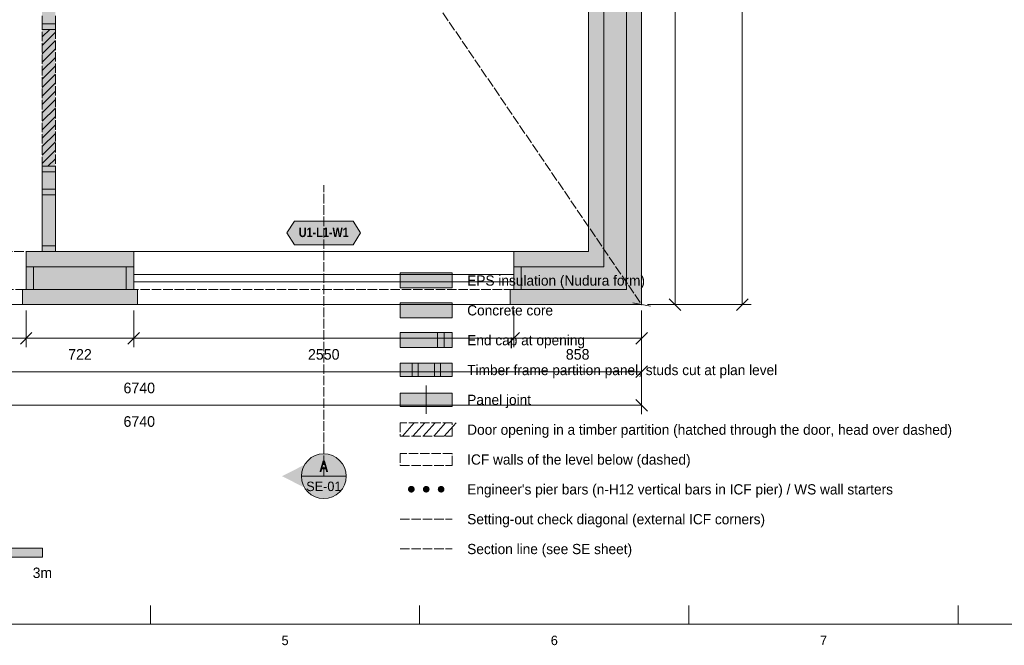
# Model space of a CAD drawing. Header units: millimetres. Extents: x 17 to 413, y 4 to 292.
# Tile 2 of 5: x 147 to 279, y 4 to 88. Entities that reach past the tile are written whole.
import ezdxf
from ezdxf.enums import TextEntityAlignment as Align

# ---------------------------------------------------------------- set-up
doc = ezdxf.new("R2010")
doc.units = ezdxf.units.MM
doc.linetypes.add('DASHED', pattern=[1.524, 1.27, -0.254])
for name, color, linetype in [('FILL-C_9E1A1A', 7, 'Continuous'), ('FILL-C_B2B2B5', 7, 'Continuous'), ('FILL-EPS', 7, 'Continuous'), ('FILL-INK', 7, 'Continuous'), ('FILL-RED', 7, 'Continuous'), ('FILL-TEAL_DK', 7, 'Continuous'), ('FILL-TIMBER', 7, 'Continuous'), ('FILL-WHITE', 7, 'Continuous'), ('LINE-C_85297A', 7, 'Continuous'), ('LINE-C_85297A-DASH', 7, 'DASHED'), ('LINE-INK', 7, 'Continuous'), ('LINE-INK-DASH', 7, 'DASHED'), ('LINE-RED', 7, 'Continuous'), ('LINE-RED-DASH', 7, 'DASHED'), ('LINE-STEEL_GREY', 7, 'Continuous'), ('LINE-STEEL_GREY-DASH', 7, 'DASHED'), ('LINE-TEAL_DK', 7, 'Continuous'), ('LINE-TIMBER_DK', 7, 'Continuous'), ('TEXT-INK', 7, 'Continuous'), ('TEXT-RED', 7, 'Continuous'), ('TEXT-STEEL_GREY', 7, 'Continuous'), ('TEXT-TEAL_DK', 7, 'Continuous')]:
    doc.layers.add(name, color=color, linetype=linetype)
doc.styles.add('OpenSansCondensed-Bold', font='OpenSansCondensed-Bold.ttf')

msp = doc.modelspace()

# ---------------------------------------------------------------- hatches: boundary and pattern name
at = {"layer": 'FILL-C_9E1A1A', "true_color": 0x9e1a1a}
h = msp.add_hatch(color=256, dxfattribs=at)
h.dxf.hatch_style = 1
h.paths.add_polyline_path([(199.95, 25.1), (199.93, 25.22), (199.89, 25.33), (199.82, 25.42), (199.73, 25.49), (199.62, 25.53), (199.5, 25.55), (199.38, 25.53), (199.28, 25.49), (199.18, 25.42), (199.11, 25.33), (199.07, 25.22), (199.05, 25.1), (199.07, 24.98), (199.11, 24.88), (199.18, 24.78), (199.28, 24.71), (199.38, 24.67), (199.5, 24.65), (199.62, 24.67), (199.73, 24.71), (199.82, 24.78), (199.89, 24.88), (199.93, 24.98)])
h = msp.add_hatch(color=256, dxfattribs=at)
h.dxf.hatch_style = 1
h.paths.add_polyline_path([(201.95, 25.1), (201.93, 25.22), (201.89, 25.33), (201.82, 25.42), (201.72, 25.49), (201.62, 25.53), (201.5, 25.55), (201.38, 25.53), (201.28, 25.49), (201.18, 25.42), (201.11, 25.33), (201.07, 25.22), (201.05, 25.1), (201.07, 24.98), (201.11, 24.88), (201.18, 24.78), (201.28, 24.71), (201.38, 24.67), (201.5, 24.65), (201.62, 24.67), (201.72, 24.71), (201.82, 24.78), (201.89, 24.88), (201.93, 24.98)])
h = msp.add_hatch(color=256, dxfattribs=at)
h.dxf.hatch_style = 1
h.paths.add_polyline_path([(203.95, 25.1), (203.93, 25.22), (203.89, 25.33), (203.82, 25.42), (203.72, 25.49), (203.62, 25.53), (203.5, 25.55), (203.38, 25.53), (203.28, 25.49), (203.18, 25.42), (203.11, 25.33), (203.07, 25.22), (203.05, 25.1), (203.07, 24.98), (203.11, 24.88), (203.18, 24.78), (203.28, 24.71), (203.38, 24.67), (203.5, 24.65), (203.62, 24.67), (203.72, 24.71), (203.82, 24.78), (203.89, 24.88), (203.93, 24.98)])
at = {"layer": 'FILL-C_B2B2B5', "true_color": 0xb2b2b5}
h = msp.add_hatch(color=256, dxfattribs=at)
h.dxf.hatch_style = 1
h.paths.add_polyline_path([(204.27, 245.62), (228.37, 245.62), (228.37, 51.88), (213.26, 51.88), (213.26, 54.93), (225.32, 54.93), (225.32, 242.57), (204.27, 242.57)])
h = msp.add_hatch(color=256, dxfattribs=at)
h.dxf.hatch_style = 1
h.paths.add_polyline_path([(147.83, 54.93), (162.25, 54.93), (162.25, 51.88), (147.83, 51.88)])
h = msp.add_hatch(color=256, dxfattribs=at)
h.dxf.hatch_style = 1
h.paths.add_polyline_path([(198, 48.1), (205, 48.1), (205, 50.1), (198, 50.1)])
at = {"layer": 'FILL-EPS', "true_color": 0xccffff}
h = msp.add_hatch(color=256, dxfattribs=at)
h.dxf.hatch_style = 1
h.paths.add_polyline_path([(204.27, 245.64), (203.77, 245.64), (203.77, 247.65), (230.4, 247.65), (230.4, 49.85), (212.76, 49.85), (212.76, 51.86), (213.26, 51.86), (213.26, 51.88), (228.37, 51.88), (228.37, 245.62), (204.27, 245.62)])
h = msp.add_hatch(color=256, dxfattribs=at)
h.dxf.hatch_style = 1
h.paths.add_polyline_path([(223.29, 240.54), (204.27, 240.54), (204.27, 242.57), (225.32, 242.57), (225.32, 54.93), (213.26, 54.93), (213.26, 56.96), (223.29, 56.96)])
h = msp.add_hatch(color=256, dxfattribs=at)
h.dxf.hatch_style = 1
h.paths.add_polyline_path([(147.83, 56.96), (162.25, 56.96), (162.25, 54.93), (147.83, 54.93)])
h = msp.add_hatch(color=256, dxfattribs=at)
h.dxf.hatch_style = 1
h.paths.add_polyline_path([(198, 52.1), (205, 52.1), (205, 54.1), (198, 54.1)])
h = msp.add_hatch(color=256, dxfattribs=at)
h.dxf.hatch_style = 1
h.paths.add_polyline_path([(162.75, 51.86), (162.75, 49.85), (147.33, 49.85), (147.33, 51.86), (147.83, 51.86), (147.83, 51.88), (162.25, 51.88), (162.25, 51.86)])
h = msp.add_hatch(color=256, dxfattribs=at)
h.dxf.hatch_style = 1
h.paths.add_polyline_path([(198, 44.1), (205, 44.1), (205, 46.1), (198, 46.1)])
at = {"layer": 'FILL-INK', "true_color": 0x14141a}
h = msp.add_hatch(color=256, dxfattribs=at)
h.dxf.hatch_style = 1
h.paths.add_polyline_path([(130, 16), (150, 16), (150, 17.2), (130, 17.2)])
at = {"layer": 'FILL-RED', "true_color": 0xb81a1f}
h = msp.add_hatch(color=256, dxfattribs=at)
h.dxf.hatch_style = 1
h.paths.add_polyline_path([(182.16, 26.85), (187.76, 24), (187.76, 29.7)])
at = {"layer": 'FILL-TEAL_DK', "true_color": 0x006b5c}
h = msp.add_hatch(color=256, dxfattribs=at)
h.dxf.hatch_style = 1
h.paths.add_polyline_path([(147.82, 54.93), (148.82, 54.93), (148.82, 51.89), (147.82, 51.89)])
h = msp.add_hatch(color=256, dxfattribs=at)
h.dxf.hatch_style = 1
h.paths.add_polyline_path([(161.25, 54.93), (162.25, 54.93), (162.25, 51.89), (161.25, 51.89)])
h = msp.add_hatch(color=256, dxfattribs=at)
h.dxf.hatch_style = 1
h.paths.add_polyline_path([(213.25, 54.93), (214.25, 54.93), (214.25, 51.89), (213.25, 51.89)])
h = msp.add_hatch(color=256, dxfattribs=at)
h.dxf.hatch_style = 1
h.paths.add_polyline_path([(203, 44.1), (203.9, 44.1), (203.9, 46.1), (203, 46.1)])
at = {"layer": 'FILL-TIMBER', "true_color": 0xeddbb8}
h = msp.add_hatch(color=256, dxfattribs=at)
h.dxf.hatch_style = 1
h.paths.add_polyline_path([(151.74, 87.52), (151.74, 87.22), (151.74, 86.76), (150.66, 86.76), (149.96, 86.76), (149.96, 87.06), (149.96, 87.52), (151.04, 87.52)])
h = msp.add_hatch(color=256, dxfattribs=at)
h.dxf.hatch_style = 1
h.paths.add_polyline_path([(151.74, 68.4), (151.74, 68.1), (151.74, 67.64), (150.66, 67.64), (149.96, 67.64), (149.96, 67.94), (149.96, 68.4), (151.04, 68.4)])
h = msp.add_hatch(color=256, dxfattribs=at)
h.dxf.hatch_style = 1
h.paths.add_polyline_path([(151.74, 65.34), (151.74, 65.04), (151.74, 64.58), (150.66, 64.58), (149.96, 64.58), (149.96, 64.88), (149.96, 65.34), (151.04, 65.34)])
h = msp.add_hatch(color=256, dxfattribs=at)
h.dxf.hatch_style = 1
h.paths.add_polyline_path([(151.74, 57.73), (151.74, 57.43), (151.74, 56.97), (150.66, 56.97), (149.96, 56.97), (149.96, 57.27), (149.96, 57.73), (151.04, 57.73)])
h = msp.add_hatch(color=256, dxfattribs=at)
h.dxf.hatch_style = 1
h.paths.add_polyline_path([(199.6, 40.2), (200.4, 40.2), (200.4, 42), (199.6, 42)])
h = msp.add_hatch(color=256, dxfattribs=at)
h.dxf.hatch_style = 1
h.paths.add_polyline_path([(202.6, 40.2), (203.4, 40.2), (203.4, 42), (202.6, 42)])
at = {"layer": 'FILL-WHITE', "true_color": 0xfaf5e8}
h = msp.add_hatch(color=256, dxfattribs=at)
h.dxf.hatch_style = 1
h.paths.add_polyline_path([(149.96, 89.34), (149.96, 96.58), (149.96, 96.88), (149.96, 97.34), (149.96, 104.58), (149.96, 104.88), (149.96, 105.34), (149.96, 112.58), (149.96, 112.88), (149.96, 113.34), (149.96, 120.58), (149.96, 120.88), (149.96, 121.34), (149.96, 128.58), (149.96, 128.88), (149.96, 129.34), (149.96, 133.84), (149.96, 134.14), (149.96, 134.6), (149.96, 136.58), (149.96, 136.88), (149.96, 137.34), (149.96, 144.82), (149.96, 145.12), (149.96, 145.58), (149.96, 145.58), (151.04, 145.58), (151.74, 145.58), (151.74, 145.58), (151.74, 145.28), (151.74, 144.82), (151.74, 137.34), (151.74, 137.04), (151.74, 136.58), (151.74, 136), (151.74, 135.45), (151.74, 134.6), (151.74, 134.3), (151.74, 133.84), (151.74, 129.34), (151.74, 129.04), (151.74, 128.58), (151.74, 121.34), (151.74, 121.04), (151.74, 120.58), (151.74, 113.34), (151.74, 113.04), (151.74, 112.58), (151.74, 105.34), (151.74, 105.04), (151.74, 104.58), (151.74, 97.34), (151.74, 97.04), (151.74, 96.58), (151.74, 89.34), (151.74, 89.04), (151.74, 88.58), (151.74, 87.52), (151.74, 87.22), (151.74, 86.76), (151.74, 86.76), (150.66, 86.76), (149.96, 86.76), (149.96, 86.76), (149.96, 87.06), (149.96, 87.52), (149.96, 88.58), (149.96, 88.88)])
at = {"layer": 'FILL-WHITE', "true_color": 0xffffff}
h = msp.add_hatch(color=256, dxfattribs=at)
h.dxf.hatch_style = 1
h.paths.add_polyline_path([(149.96, 68.4), (149.96, 86.76), (151.74, 86.76), (151.74, 68.4)])
at = {"layer": 'FILL-WHITE', "true_color": 0xfaf5e8}
h = msp.add_hatch(color=256, dxfattribs=at)
h.dxf.hatch_style = 1
h.paths.add_polyline_path([(151.74, 56.97), (151.74, 56.97), (150.66, 56.97), (149.96, 56.97), (149.96, 56.97), (149.96, 56.97), (149.96, 56.97), (149.96, 57.27), (149.96, 57.73), (149.96, 64.58), (149.96, 64.88), (149.96, 65.34), (149.96, 67.64), (149.96, 67.94), (149.96, 68.4), (149.96, 68.4), (149.96, 68.4), (149.96, 68.4), (151.04, 68.4), (151.74, 68.4), (151.74, 68.4), (151.74, 68.4), (151.74, 68.4), (151.74, 68.1), (151.74, 67.64), (151.74, 65.34), (151.74, 65.04), (151.74, 64.58), (151.74, 57.73), (151.74, 57.43), (151.74, 56.97), (151.74, 56.97)])
at = {"layer": 'FILL-WHITE', "true_color": 0xffffff}
h = msp.add_hatch(color=256, dxfattribs=at)
h.dxf.hatch_style = 1
h.paths.add_polyline_path([(182.81, 59.46), (183.81, 61.06), (191.69, 61.06), (192.69, 59.46), (191.69, 57.86), (183.81, 57.86)])
at = {"layer": 'FILL-WHITE', "true_color": 0xfaf5e8}
h = msp.add_hatch(color=256, dxfattribs=at)
h.dxf.hatch_style = 1
h.paths.add_polyline_path([(198, 40.2), (205, 40.2), (205, 42), (198, 42)])
h = msp.add_hatch(color=256, dxfattribs=at)
h.dxf.hatch_style = 1
h.paths.add_polyline_path([(198, 36.2), (205, 36.2), (205, 38), (198, 38)])
at = {"layer": 'FILL-WHITE', "true_color": 0xffffff}
h = msp.add_hatch(color=256, dxfattribs=at)
h.dxf.hatch_style = 1
h.paths.add_polyline_path([(190.76, 26.85), (190.66, 27.63), (190.36, 28.35), (189.88, 28.97), (189.26, 29.45), (188.54, 29.75), (187.76, 29.85), (186.98, 29.75), (186.26, 29.45), (185.64, 28.97), (185.16, 28.35), (184.86, 27.63), (184.76, 26.85), (184.86, 26.07), (185.16, 25.35), (185.64, 24.73), (186.26, 24.25), (186.98, 23.95), (187.76, 23.85), (188.54, 23.95), (189.26, 24.25), (189.88, 24.73), (190.36, 25.35), (190.66, 26.07)])

# ---------------------------------------------------------------- linework, layer by layer
at = {"layer": 'LINE-C_85297A', "lineweight": 5}
msp.add_line((229.22, 50.07), (231.58, 49.63), dxfattribs=at)
at = {"layer": 'LINE-C_85297A-DASH', "lineweight": 5}
for p, q in [((95.6, 247.65), (230.4, 49.85)), ((198, 21.1), (205, 21.1))]:
    msp.add_line(p, q, dxfattribs=at)
at = {"layer": 'LINE-INK', "lineweight": 5}
for p, q in [((234.9, 247.65), (234.9, 49.85)), ((243.9, 49.85), (243.9, 247.65)), ((162.25, 56.96), (213.25, 56.96)), ((162.25, 53.91), (213.25, 53.91)), ((162.25, 52.91), (213.25, 52.91)), ((234.12, 50.63), (235.68, 49.07)), ((243.12, 49.07), (244.68, 50.63)), ((147.82, 49.05), (147.82, 44.15)), ((162.25, 49.85), (213.25, 49.85)), ((162.25, 49.05), (162.25, 44.15)), ((213.25, 49.05), (213.25, 44.15)), ((230.4, 49.05), (230.4, 44.15)), ((230.4, 49.05), (230.4, 39.65)), ((230.4, 49.05), (230.4, 35.15)), ((231.2, 49.85), (236.1, 49.85)), ((231.2, 49.85), (245.1, 49.85)), ((230.4, 45.35), (95.6, 45.35)), ((148.6, 46.13), (147.04, 44.57)), ((163.03, 46.13), (161.47, 44.57)), ((214.03, 46.13), (212.47, 44.57)), ((231.18, 46.13), (229.62, 44.57)), ((231.18, 41.63), (229.62, 40.07)), ((230.4, 40.85), (95.6, 40.85)), ((201.5, 35.2), (201.5, 39)), ((229.62, 37.13), (231.18, 35.57)), ((95.6, 36.35), (230.4, 36.35)), ((164.5, 7), (164.5, 9.5)), ((200.62, 7), (200.62, 9.5)), ((236.75, 7), (236.75, 9.5)), ((272.88, 7), (272.88, 9.5))]:
    msp.add_line(p, q, dxfattribs=at)
for points in [[(20, 7), (413, 7), (413, 290), (20, 290)], [(223.29, 56.96), (223.29, 240.54), (204.27, 240.54), (204.27, 245.64), (203.77, 245.64), (203.77, 247.65), (230.4, 247.65), (230.4, 49.85), (212.76, 49.85), (212.76, 51.86), (213.26, 51.86), (213.26, 56.96)], [(151.74, 56.97), (151.74, 56.97), (150.66, 56.97), (149.96, 56.97), (149.96, 56.97), (149.96, 56.97), (149.96, 56.97), (149.96, 57.27), (149.96, 57.73), (149.96, 64.58), (149.96, 64.88), (149.96, 65.34), (149.96, 67.64), (149.96, 67.94), (149.96, 68.4), (149.96, 68.4), (149.96, 68.4), (149.96, 68.4), (151.04, 68.4), (151.74, 68.4), (151.74, 68.4), (151.74, 68.4), (151.74, 68.4), (151.74, 68.1), (151.74, 67.64), (151.74, 65.34), (151.74, 65.04), (151.74, 64.58), (151.74, 57.73), (151.74, 57.43), (151.74, 56.97), (151.74, 56.97)], [(162.25, 51.86), (162.75, 51.86), (162.75, 49.85), (147.33, 49.85), (147.33, 51.86), (147.83, 51.86), (147.83, 56.96), (162.25, 56.96)], [(198, 52.1), (205, 52.1), (205, 54.1), (198, 54.1)], [(198, 44.1), (205, 44.1), (205, 46.1), (198, 46.1)], [(198, 40.2), (205, 40.2), (205, 42), (198, 42)], [(198, 36.2), (205, 36.2), (205, 38), (198, 38)], [(130, 16), (150, 16), (150, 17.2), (130, 17.2)]]:
    msp.add_lwpolyline(points, close=True, dxfattribs=at)
msp.add_lwpolyline([(151.74, 88.58), (151.74, 87.52), (151.74, 87.22), (151.74, 86.76), (151.74, 86.76), (150.66, 86.76), (149.96, 86.76), (149.96, 86.76), (149.96, 87.06), (149.96, 87.52), (149.96, 88.58)], dxfattribs=at)
at = {"layer": 'LINE-INK-DASH', "lineweight": 5}
for p, q in [((126.42, 56.96), (147.82, 56.96)), ((126.42, 49.85), (147.82, 49.85))]:
    msp.add_line(p, q, dxfattribs=at)
for points in [[(149.96, 68.4), (149.96, 86.76), (151.74, 86.76), (151.74, 68.4)], [(198, 32.2), (205, 32.2), (205, 34), (198, 34)]]:
    msp.add_lwpolyline(points, close=True, dxfattribs=at)
at = {"layer": 'LINE-RED', "lineweight": 5}
msp.add_line((184.76, 26.85), (190.76, 26.85), dxfattribs=at)
msp.add_circle((187.76, 26.85), 3, dxfattribs=at)
at = {"layer": 'LINE-RED-DASH', "lineweight": 5}
for p, q in [((187.76, 26.85), (187.76, 65.85)), ((198, 17.1), (205, 17.1))]:
    msp.add_line(p, q, dxfattribs=at)
at = {"layer": 'LINE-STEEL_GREY', "lineweight": 5}
for points in [[(204.27, 245.62), (228.37, 245.62), (228.37, 51.88), (213.26, 51.88), (213.26, 54.93), (225.32, 54.93), (225.32, 242.57), (204.27, 242.57)], [(147.83, 54.93), (162.25, 54.93), (162.25, 51.88), (147.83, 51.88)], [(198, 48.1), (205, 48.1), (205, 50.1), (198, 50.1)]]:
    msp.add_lwpolyline(points, close=True, dxfattribs=at)
at = {"layer": 'LINE-STEEL_GREY-DASH', "lineweight": 5}
for points in [[(95.6, 247.65), (95.58, 247.67), (95.6, 247.65), (230.4, 247.65), (230.4, 49.85), (230.41, 49.84), (230.45, 49.8), (230.42, 49.83), (230.41, 49.84), (230.41, 49.84), (230.4, 49.85), (230.4, 49.85), (95.6, 49.85)], [(228.37, 51.88), (228.37, 245.62), (97.63, 245.62), (97.63, 51.88)], [(198, 28.3), (205, 28.3), (205, 29.9), (198, 29.9)]]:
    msp.add_lwpolyline(points, close=True, dxfattribs=at)
at = {"layer": 'LINE-TEAL_DK', "lineweight": 5}
for points in [[(182.81, 59.46), (183.81, 61.06), (191.69, 61.06), (192.69, 59.46), (191.69, 57.86), (183.81, 57.86)], [(147.82, 54.93), (148.82, 54.93), (148.82, 51.89), (147.82, 51.89)], [(161.25, 54.93), (162.25, 54.93), (162.25, 51.89), (161.25, 51.89)], [(213.25, 54.93), (214.25, 54.93), (214.25, 51.89), (213.25, 51.89)], [(203, 44.1), (203.9, 44.1), (203.9, 46.1), (203, 46.1)]]:
    msp.add_lwpolyline(points, close=True, dxfattribs=at)
at = {"layer": 'LINE-TIMBER_DK', "lineweight": 5}
for p, q in [((149.96, 85.74), (150.98, 86.76)), ((149.96, 84.61), (151.74, 86.39)), ((149.96, 83.48), (151.74, 85.26)), ((149.96, 82.35), (151.74, 84.13)), ((149.96, 81.22), (151.74, 83)), ((149.96, 80.08), (151.74, 81.86)), ((149.96, 78.95), (151.74, 80.73)), ((149.96, 77.82), (151.74, 79.6)), ((149.96, 76.69), (151.74, 78.47)), ((149.96, 75.56), (151.74, 77.34)), ((149.96, 74.43), (151.74, 76.21)), ((149.96, 73.3), (151.74, 75.08)), ((149.96, 72.16), (151.74, 73.94)), ((149.96, 71.03), (151.74, 72.81)), ((149.96, 69.9), (151.74, 71.68)), ((149.96, 68.77), (151.74, 70.55)), ((150.72, 68.4), (151.74, 69.42)), ((198.3, 32.2), (199.9, 34)), ((199.7, 32.2), (201.3, 34)), ((201.1, 32.2), (202.7, 34)), ((202.5, 32.2), (204.1, 34)), ((203.9, 32.2), (205.5, 34))]:
    msp.add_line(p, q, dxfattribs=at)
for points in [[(151.74, 87.52), (151.74, 87.22), (151.74, 86.76), (150.66, 86.76), (149.96, 86.76), (149.96, 87.06), (149.96, 87.52), (151.04, 87.52)], [(151.74, 68.4), (151.74, 68.1), (151.74, 67.64), (150.66, 67.64), (149.96, 67.64), (149.96, 67.94), (149.96, 68.4), (151.04, 68.4)], [(151.74, 65.34), (151.74, 65.04), (151.74, 64.58), (150.66, 64.58), (149.96, 64.58), (149.96, 64.88), (149.96, 65.34), (151.04, 65.34)], [(151.74, 57.73), (151.74, 57.43), (151.74, 56.97), (150.66, 56.97), (149.96, 56.97), (149.96, 57.27), (149.96, 57.73), (151.04, 57.73)], [(199.6, 40.2), (200.4, 40.2), (200.4, 42), (199.6, 42)], [(202.6, 40.2), (203.4, 40.2), (203.4, 42), (202.6, 42)]]:
    msp.add_lwpolyline(points, close=True, dxfattribs=at)

# ---------------------------------------------------------------- texts
at = {"layer": 'TEXT-INK'}
for s, p in [('EPS insulation (Nudura form)', (207, 52.4)), ('Concrete core', (207, 48.4)), ('End cap at opening', (207, 44.4)), ('Timber frame partition panel, studs cut at plan level', (207, 40.4)), ('Panel joint', (207, 36.4)), ('Door opening in a timber partition (hatched through the door, head over dashed)', (207, 32.4)), ('ICF walls of the level below (dashed)', (207, 28.4)), ("Engineer's pier bars (n-H12 vertical bars in ICF pier) / WS wall starters", (207, 24.4)), ('Setting-out check diagonal (external ICF corners)', (207, 20.4)), ('Section line (see SE sheet)', (207, 16.4))]:
    msp.add_text(s, height=1.3716, dxfattribs=at).set_placement(p)
for s, height, p in [('722', 1.422, (155.04, 42.47)), ('2550', 1.422, (187.75, 42.47)), ('858', 1.422, (221.82, 42.47)), ('6740', 1.422, (163, 37.97)), ('6740', 1.422, (163, 33.47)), ('3m', 1.397, (150, 13.2))]:
    msp.add_text(s, height=height, dxfattribs=at).set_placement(p, align=Align.CENTER)
at = {"layer": 'TEXT-RED', "style": 'OpenSansCondensed-Bold'}
msp.add_text('A', height=1.52, dxfattribs=at).set_placement((187.76, 27.4), align=Align.CENTER)
at = {"layer": 'TEXT-RED'}
msp.add_text('SE-01', height=1.27, dxfattribs=at).set_placement((187.76, 24.85), align=Align.CENTER)
at = {"layer": 'TEXT-STEEL_GREY'}
for s, p in [('5', (182.56, 4.2)), ('6', (218.69, 4.2)), ('7', (254.81, 4.2))]:
    msp.add_text(s, height=1.27, dxfattribs=at).set_placement(p, align=Align.CENTER)
at = {"layer": 'TEXT-TEAL_DK', "style": 'OpenSansCondensed-Bold'}
msp.add_text('U1-L1-W1', height=1.27, dxfattribs=at).set_placement((187.75, 58.91), align=Align.CENTER)

doc.saveas('drawing.dxf')
